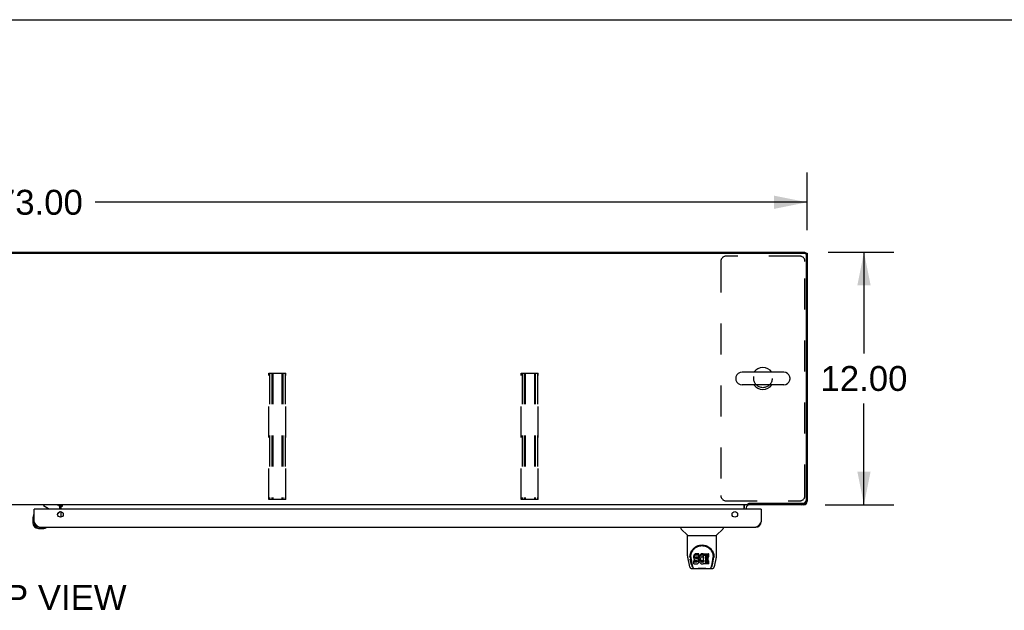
# Model space of a CAD drawing. Header units: inches. Extents: x 0 to 268, y 0 to 173.
# Tile 24 of 30: x 83 to 130, y 145 to 173. Entities that reach past the tile are written whole.
import ezdxf

# ---------------------------------------------------------------- set-up
doc = ezdxf.new("R2010")
doc.units = ezdxf.units.IN
doc.header["$LTSCALE"] = 14.739934
doc.header["$MEASUREMENT"] = 0
doc.linetypes.add('HIDDEN', pattern=[0.2, 0.1, -0.1])
doc.layers.get('0').update_dxf_attribs({"linetype": 'CONTINUOUS'})
for name, color, linetype in [('02___PRT_ALL_AXES', 7, 'CONTINUOUS'), ('DEFAULT_2', 8, 'HIDDEN'), ('DIMENSIONS', 7, 'CONTINUOUS')]:
    doc.layers.add(name, color=color, linetype=linetype)
doc.styles.get("Standard").update_dxf_attribs({"font": 'arial.ttf'})
doc.dimstyles.new('DIMSTYLE_1', dxfattribs={"dimtxt": 1.182348, "dimasz": 1.576464, "dimexe": 0.09, "dimexo": 0.07, "dimgap": 0.0375, "dimtad": 0, "dimtih": 1, "dimtoh": 1, "dimzin": 4, "dimdsep": 46, "dimtxsty": 'Standard', "dimblk": '_FILLED', "dimblk1": '_FILLED', "dimblk2": '_FILLED', "dimcen": 0.09, "dimazin": 1, "dimtfac": 1, "dimtdec": 3, "dimtofl": 0, "dimtmove": 0, "dimatfit": 3, "dimldrblk": '_FILLED', "dimfxl": 1, "dimtolj": 1, "dimtzin": 4, "dimarcsym": 0})

# ---------------------------------------------------------------- blocks, each defined once
blk = doc.blocks.new('_FILLED')
at = {"color": 0, "linetype": 'ByBlock'}
blk.add_solid([(0, 0), (-1, 0.2), (-1, -0.2)], dxfattribs=at)
blk = doc.blocks.new('*D10')
at = {"layer": 'DIMENSIONS', "color": 2, "linetype": 'Continuous'}
for p, q in [((47.324, 163.423), (47.324, 166.16)), ((120.324, 163.423), (120.324, 166.16)), ((47.324, 164.741), (81.167, 164.741)), ((120.324, 164.741), (86.481, 164.741))]:
    blk.add_line(p, q, dxfattribs=at)
at = {"layer": 'DIMENSIONS', "color": 2, "linetype": 'Continuous', "xscale": 1.5764635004, "yscale": 1.5764635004, "zscale": 1.5764635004, "rotation": 180}
blk.add_blockref('_FILLED', (47.324, 164.741), dxfattribs=at)
at = {"layer": 'DIMENSIONS', "color": 2, "linetype": 'Continuous', "xscale": 1.5764635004, "yscale": 1.5764635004, "zscale": 1.5764635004}
blk.add_blockref('_FILLED', (120.324, 164.741), dxfattribs=at)
at = {"layer": 'DIMENSIONS', "color": 2, "linetype": 'Continuous', "insert": (83.824, 165.332), "char_height": 1.1823, "width": 4.13162, "attachment_point": 2, "line_spacing_factor": 0.9}
blk.add_mtext('73.00', dxfattribs=at)
blk = doc.blocks.new('*D11')
at = {"layer": 'DIMENSIONS', "color": 2, "linetype": 'Continuous'}
for p, q in [((121.323, 162.372), (124.443, 162.372)), ((123.024, 162.372), (123.024, 157.554)), ((123.024, 150.372), (123.024, 155.189)), ((121.181, 150.372), (124.443, 150.372))]:
    blk.add_line(p, q, dxfattribs=at)
at = {"layer": 'DIMENSIONS', "color": 2, "linetype": 'Continuous', "xscale": 1.5764635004, "yscale": 1.5764635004, "zscale": 1.5764635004}
for p, rotation in [((123.024, 162.372), 90), ((123.024, 150.372), 270)]:
    blk.add_blockref('_FILLED', p, dxfattribs=dict(at, rotation=rotation))
at = {"layer": 'DIMENSIONS', "color": 2, "linetype": 'Continuous', "insert": (123.024, 156.963), "char_height": 1.1823, "width": 4.13162, "attachment_point": 2, "line_spacing_factor": 0.9}
blk.add_mtext('12.00', dxfattribs=at)

msp = doc.modelspace()

# ---------------------------------------------------------------- linework, layer by layer
at = {"color": 7, "linetype": 'Continuous'}
for p, q in [((0, 173.411), (267.999, 173.411)), ((47.438, 162.32), (120.209, 162.32)), ((120.22, 162.319), (120.22, 162.372)), ((120.22, 162.32), (120.324, 162.32)), ((120.275, 162.323), (120.272, 162.32)), ((120.272, 162.257), (120.272, 150.574)), ((116.932, 156.415), (116.932, 156.328)), ((119.207, 156.678), (117.232, 156.678)), ((119.507, 156.415), (119.507, 156.328)), ((119.207, 156.066), (117.232, 156.066)), ((117.521, 150.372), (48.876, 150.372)), ((84.016, 150.372), (84.016, 150.333)), ((84.016, 150.333), (84.254, 150.195)), ((84.773, 150.361), (84.844, 150.29)), ((84.845, 150.372), (84.845, 150.342)), ((84.845, 150.342), (84.913, 150.342)), ((84.845, 150.337), (84.845, 150.168)), ((84.913, 150.291), (84.845, 150.291)), ((84.913, 150.342), (84.913, 150.291)), ((117.324, 150.168), (117.324, 150.343)), ((117.521, 150.372), (117.521, 150.422)), ((117.567, 150.449), (120.147, 150.449)), ((117.574, 150.449), (117.574, 150.372)), ((120.157, 150.372), (120.157, 150.385)), ((120.275, 150.42), (120.251, 150.444)), ((120.31, 150.538), (120.324, 150.538)), ((83.56, 149.909), (83.559, 149.902)), ((83.594, 150.168), (83.574, 150.168)), ((84.693, 149.941), (84.773, 150.021)), ((84.803, 150.168), (84.803, 150.215)), ((84.845, 150.049), (84.845, 149.786)), ((118.116, 150.168), (118.136, 150.168)), ((83.514, 149.773), (83.514, 149.517)), ((83.574, 149.56), (83.574, 149.517)), ((83.777, 149.254), (84.033, 149.254)), ((84.071, 149.257), (84.033, 149.254)), ((84.162, 149.299), (84.169, 149.3)), ((114.32, 149.314), (114.32, 149.251)), ((114.629, 148.926), (114.331, 149.223)), ((114.635, 148.92), (116.013, 148.92)), ((114.635, 147.948), (114.635, 148.92)), ((116.013, 147.949), (116.013, 148.92)), ((116.018, 148.926), (116.316, 149.223)), ((116.328, 149.314), (116.328, 149.251)), ((114.76, 147.979), (114.759, 147.916)), ((114.939, 147.952), (114.938, 147.928)), ((114.938, 147.861), (114.938, 147.928)), ((114.944, 147.975), (114.939, 147.952)), ((114.939, 147.885), (114.939, 147.952)), ((114.954, 147.997), (114.944, 147.975)), ((114.944, 147.908), (114.944, 147.975)), ((114.954, 147.931), (114.944, 147.908)), ((114.967, 148.017), (114.954, 147.997)), ((114.954, 147.931), (114.954, 147.997)), ((114.967, 147.95), (114.954, 147.931)), ((114.976, 148.025), (114.967, 148.017)), ((114.967, 147.95), (114.967, 148.017)), ((114.976, 147.958), (114.967, 147.95)), ((114.986, 148.032), (114.976, 148.025)), ((114.976, 147.958), (114.976, 148.025)), ((114.986, 147.965), (114.976, 147.958)), ((115.007, 148.041), (114.986, 148.032)), ((114.986, 147.965), (114.986, 148.032)), ((115.007, 147.975), (114.986, 147.965)), ((115.031, 148.049), (115.007, 148.041)), ((115.007, 147.975), (115.007, 148.041)), ((115.031, 147.982), (115.007, 147.975)), ((115.17, 148.049), (115.031, 148.049)), ((115.031, 147.982), (115.031, 148.049)), ((115.17, 147.982), (115.031, 147.982)), ((115.172, 148.006), (115.17, 148.049)), ((115.17, 147.982), (115.17, 148.049)), ((115.172, 147.939), (115.17, 147.982)), ((115.17, 147.902), (115.171, 147.915)), ((115.171, 147.915), (115.172, 147.939)), ((115.172, 147.939), (115.172, 148.006)), ((115.185, 147.928), (115.178, 147.907)), ((115.193, 147.949), (115.185, 147.928)), ((115.185, 147.861), (115.185, 147.928)), ((115.204, 147.968), (115.193, 147.949)), ((115.193, 147.882), (115.193, 147.949)), ((115.217, 147.986), (115.204, 147.968)), ((115.204, 147.901), (115.204, 147.968)), ((115.217, 147.92), (115.204, 147.901)), ((115.231, 148.003), (115.217, 147.986)), ((115.217, 147.92), (115.217, 147.986)), ((115.231, 147.936), (115.217, 147.92)), ((115.248, 148.018), (115.231, 148.003)), ((115.231, 147.936), (115.231, 148.003)), ((115.248, 147.952), (115.231, 147.936)), ((115.266, 148.031), (115.248, 148.018)), ((115.248, 147.952), (115.248, 148.018)), ((115.266, 147.964), (115.248, 147.952)), ((115.286, 148.04), (115.266, 148.031)), ((115.266, 147.964), (115.266, 148.031)), ((115.286, 147.973), (115.266, 147.964)), ((115.308, 148.045), (115.286, 148.04)), ((115.286, 147.973), (115.286, 148.04)), ((115.308, 147.978), (115.286, 147.973)), ((115.33, 148.047), (115.308, 148.045)), ((115.308, 147.978), (115.308, 148.045)), ((115.33, 147.98), (115.308, 147.978)), ((115.33, 148.047), (115.353, 148.047)), ((115.33, 147.98), (115.33, 148.047)), ((115.353, 147.98), (115.33, 147.98)), ((115.364, 148.045), (115.353, 148.047)), ((115.353, 147.98), (115.353, 148.047)), ((115.364, 147.978), (115.353, 147.98)), ((115.375, 148.042), (115.364, 148.045)), ((115.364, 147.978), (115.364, 148.045)), ((115.375, 147.975), (115.364, 147.978)), ((115.395, 147.958), (115.368, 147.89)), ((115.393, 148.03), (115.375, 148.042)), ((115.375, 147.975), (115.375, 148.042)), ((115.393, 147.963), (115.375, 147.975)), ((115.393, 148.03), (115.393, 147.963)), ((115.395, 148.026), (115.395, 147.959)), ((115.403, 148.047), (115.64, 148.047)), ((115.403, 147.655), (115.403, 148.047)), ((115.403, 147.98), (115.64, 147.98)), ((115.645, 147.901), (115.645, 148.042)), ((115.887, 147.979), (115.889, 147.916)), ((114.65, 147.805), (114.715, 147.5)), ((114.822, 147.528), (114.769, 147.798)), ((114.797, 147.906), (114.797, 147.883)), ((114.806, 147.785), (114.863, 147.492)), ((114.939, 147.885), (114.938, 147.861)), ((114.938, 147.861), (114.938, 147.837)), ((114.938, 147.837), (114.942, 147.814)), ((114.944, 147.908), (114.939, 147.885)), ((114.94, 147.575), (114.94, 147.717)), ((114.942, 147.814), (114.951, 147.791)), ((115.004, 147.722), (114.945, 147.721)), ((114.945, 147.655), (114.945, 147.721)), ((115.004, 147.655), (114.945, 147.655)), ((114.945, 147.57), (115.089, 147.57)), ((114.951, 147.791), (114.963, 147.771)), ((114.963, 147.771), (114.98, 147.754)), ((114.98, 147.754), (115, 147.741)), ((115, 147.741), (115.011, 147.737)), ((115.065, 147.722), (115.004, 147.722)), ((115.004, 147.655), (115.004, 147.722)), ((115.065, 147.655), (115.004, 147.655)), ((115.009, 147.864), (115.011, 147.879)), ((115.009, 147.842), (115.009, 147.864)), ((115.009, 147.849), (115.009, 147.864)), ((115.009, 147.842), (115.009, 147.849)), ((115.012, 147.835), (115.009, 147.842)), ((115.011, 147.879), (115.014, 147.886)), ((115.011, 147.737), (115.022, 147.735)), ((115.012, 147.835), (115.012, 147.879)), ((115.016, 147.829), (115.012, 147.835)), ((115.014, 147.886), (115.02, 147.891)), ((115.016, 147.829), (115.016, 147.887)), ((115.022, 147.824), (115.016, 147.829)), ((115.02, 147.891), (115.035, 147.895)), ((115.037, 147.887), (115.022, 147.891)), ((115.022, 147.891), (115.022, 147.891)), ((115.022, 147.824), (115.022, 147.891)), ((115.037, 147.82), (115.022, 147.824)), ((115.022, 147.735), (115.07, 147.734)), ((115.035, 147.895), (115.049, 147.897)), ((115.061, 147.888), (115.037, 147.887)), ((115.037, 147.82), (115.037, 147.887)), ((115.061, 147.821), (115.037, 147.82)), ((115.049, 147.897), (115.162, 147.897)), ((115.085, 147.887), (115.061, 147.888)), ((115.061, 147.821), (115.061, 147.888)), ((115.085, 147.82), (115.061, 147.821)), ((115.08, 147.723), (115.065, 147.722)), ((115.065, 147.655), (115.065, 147.722)), ((115.08, 147.657), (115.065, 147.655)), ((115.07, 147.734), (115.078, 147.733)), ((115.078, 147.733), (115.084, 147.731)), ((115.086, 147.727), (115.08, 147.723)), ((115.08, 147.657), (115.08, 147.723)), ((115.086, 147.66), (115.08, 147.657)), ((115.084, 147.731), (115.09, 147.726)), ((115.108, 147.881), (115.085, 147.887)), ((115.085, 147.82), (115.085, 147.887)), ((115.108, 147.815), (115.085, 147.82)), ((115.088, 147.728), (115.086, 147.727)), ((115.086, 147.66), (115.086, 147.727)), ((115.092, 147.665), (115.086, 147.66)), ((115.089, 147.57), (115.101, 147.572)), ((115.09, 147.726), (115.095, 147.72)), ((115.092, 147.665), (115.092, 147.725)), ((115.101, 147.677), (115.092, 147.665)), ((115.095, 147.72), (115.102, 147.707)), ((115.101, 147.677), (115.101, 147.709)), ((115.104, 147.684), (115.101, 147.677)), ((115.101, 147.572), (115.112, 147.576)), ((115.102, 147.707), (115.104, 147.692)), ((115.104, 147.684), (115.104, 147.696)), ((115.104, 147.692), (115.104, 147.684)), ((115.119, 147.877), (115.108, 147.881)), ((115.108, 147.815), (115.108, 147.881)), ((115.119, 147.81), (115.108, 147.815)), ((115.112, 147.576), (115.132, 147.59)), ((115.129, 147.87), (115.119, 147.877)), ((115.119, 147.81), (115.119, 147.877)), ((115.129, 147.803), (115.119, 147.81)), ((115.146, 147.853), (115.129, 147.87)), ((115.129, 147.803), (115.129, 147.87)), ((115.146, 147.786), (115.129, 147.803)), ((115.132, 147.59), (115.149, 147.607)), ((115.159, 147.833), (115.146, 147.853)), ((115.146, 147.786), (115.146, 147.853)), ((115.159, 147.766), (115.146, 147.786)), ((115.149, 147.607), (115.156, 147.617)), ((115.156, 147.617), (115.161, 147.627)), ((115.169, 147.811), (115.159, 147.833)), ((115.159, 147.766), (115.159, 147.833)), ((115.169, 147.744), (115.159, 147.766)), ((115.161, 147.627), (115.17, 147.65)), ((115.162, 147.897), (115.168, 147.897)), ((115.168, 147.897), (115.17, 147.902)), ((115.17, 147.807), (115.169, 147.811)), ((115.169, 147.744), (115.169, 147.811)), ((115.175, 147.721), (115.169, 147.744)), ((115.174, 147.885), (115.17, 147.84)), ((115.17, 147.773), (115.17, 147.84)), ((115.174, 147.818), (115.17, 147.773)), ((115.17, 147.773), (115.171, 147.751)), ((115.17, 147.65), (115.176, 147.673)), ((115.171, 147.751), (115.174, 147.729)), ((115.178, 147.907), (115.174, 147.885)), ((115.174, 147.818), (115.174, 147.885)), ((115.178, 147.84), (115.174, 147.818)), ((115.174, 147.729), (115.178, 147.707)), ((115.177, 147.697), (115.175, 147.721)), ((115.176, 147.673), (115.177, 147.697)), ((115.177, 147.697), (115.177, 147.712)), ((115.178, 147.84), (115.178, 147.907)), ((115.185, 147.861), (115.178, 147.84)), ((115.178, 147.707), (115.185, 147.686)), ((115.193, 147.882), (115.185, 147.861)), ((115.185, 147.686), (115.207, 147.647)), ((115.204, 147.901), (115.193, 147.882)), ((115.207, 147.647), (115.219, 147.629)), ((115.219, 147.629), (115.234, 147.612)), ((115.234, 147.612), (115.25, 147.597)), ((115.24, 147.789), (115.239, 147.762)), ((115.239, 147.762), (115.24, 147.749)), ((115.243, 147.816), (115.24, 147.789)), ((115.24, 147.749), (115.24, 147.789)), ((115.24, 147.749), (115.244, 147.736)), ((115.242, 147.809), (115.244, 147.803)), ((115.247, 147.829), (115.243, 147.816)), ((115.244, 147.803), (115.254, 147.778)), ((115.244, 147.736), (115.244, 147.803)), ((115.244, 147.736), (115.254, 147.711)), ((115.253, 147.84), (115.247, 147.829)), ((115.25, 147.597), (115.268, 147.583)), ((115.267, 147.864), (115.253, 147.84)), ((115.254, 147.778), (115.267, 147.755)), ((115.254, 147.711), (115.254, 147.778)), ((115.254, 147.711), (115.267, 147.688)), ((115.275, 147.874), (115.267, 147.864)), ((115.267, 147.755), (115.276, 147.745)), ((115.267, 147.688), (115.267, 147.755)), ((115.267, 147.688), (115.276, 147.678)), ((115.268, 147.583), (115.278, 147.578)), ((115.286, 147.881), (115.275, 147.874)), ((115.276, 147.745), (115.286, 147.736)), ((115.276, 147.678), (115.276, 147.745)), ((115.276, 147.678), (115.286, 147.669)), ((115.278, 147.578), (115.288, 147.574)), ((115.311, 147.892), (115.286, 147.881)), ((115.286, 147.736), (115.297, 147.729)), ((115.286, 147.669), (115.286, 147.736)), ((115.286, 147.669), (115.297, 147.662)), ((115.288, 147.574), (115.31, 147.569)), ((115.297, 147.729), (115.309, 147.724)), ((115.297, 147.662), (115.297, 147.729)), ((115.297, 147.662), (115.309, 147.657)), ((115.309, 147.724), (115.323, 147.722)), ((115.309, 147.657), (115.309, 147.724)), ((115.309, 147.657), (115.323, 147.655)), ((115.31, 147.569), (115.332, 147.566)), ((115.324, 147.895), (115.311, 147.892)), ((115.323, 147.722), (115.336, 147.721)), ((115.323, 147.655), (115.323, 147.722)), ((115.323, 147.655), (115.336, 147.654)), ((115.337, 147.895), (115.324, 147.895)), ((115.332, 147.566), (115.354, 147.569)), ((115.336, 147.721), (115.349, 147.723)), ((115.336, 147.654), (115.336, 147.721)), ((115.336, 147.654), (115.349, 147.656)), ((115.35, 147.892), (115.337, 147.895)), ((115.349, 147.723), (115.362, 147.727)), ((115.349, 147.656), (115.349, 147.723)), ((115.349, 147.656), (115.362, 147.66)), ((115.362, 147.887), (115.35, 147.892)), ((115.354, 147.569), (115.376, 147.576)), ((115.362, 147.727), (115.374, 147.733)), ((115.362, 147.66), (115.362, 147.727)), ((115.362, 147.66), (115.374, 147.666)), ((115.374, 147.733), (115.385, 147.74)), ((115.374, 147.666), (115.374, 147.733)), ((115.374, 147.666), (115.385, 147.673)), ((115.376, 147.576), (115.395, 147.588)), ((115.385, 147.74), (115.385, 147.673)), ((115.392, 147.739), (115.403, 147.721)), ((115.392, 147.672), (115.403, 147.655)), ((115.405, 147.588), (115.395, 147.588)), ((115.395, 147.588), (115.395, 147.588)), ((115.405, 147.575), (115.405, 147.588)), ((115.641, 147.57), (115.41, 147.57)), ((115.474, 147.892), (115.474, 147.825)), ((115.475, 147.734), (115.475, 147.656)), ((115.64, 147.896), (115.478, 147.896)), ((115.478, 147.887), (115.609, 147.887)), ((115.478, 147.82), (115.609, 147.82)), ((115.609, 147.738), (115.479, 147.738)), ((115.479, 147.718), (115.641, 147.718)), ((115.479, 147.652), (115.641, 147.652)), ((115.614, 147.742), (115.614, 147.882)), ((115.645, 147.575), (115.645, 147.714)), ((115.784, 147.492), (115.841, 147.782)), ((115.825, 147.528), (115.878, 147.798)), ((115.841, 147.782), (115.842, 147.786)), ((115.895, 147.893), (115.895, 147.893)), ((115.932, 147.5), (115.998, 147.805)), ((114.839, 147.345), (115.808, 147.345)), ((114.881, 147.424), (114.874, 147.424)), ((114.879, 147.428), (114.883, 147.418)), ((114.883, 147.418), (114.883, 147.418)), ((114.925, 147.345), (114.919, 147.345)), ((114.925, 147.345), (114.924, 147.345)), ((115.723, 147.345), (115.722, 147.345)), ((115.764, 147.418), (115.765, 147.418)), ((115.765, 147.418), (115.768, 147.428)), ((115.774, 147.424), (115.767, 147.424))]:
    msp.add_line(p, q, dxfattribs=at)
at = {"color": 3, "linetype": 'Continuous'}
for p, q in [((47.428, 162.372), (120.22, 162.372)), ((120.324, 162.32), (120.324, 150.538)), ((84.845, 150.361), (84.673, 150.361)), ((84.913, 150.337), (84.845, 150.337)), ((120.157, 150.372), (117.57, 150.372)), ((83.574, 149.56), (83.574, 150.168)), ((118.116, 150.168), (83.594, 150.168)), ((117.428, 150.229), (117.428, 150.168)), ((118.136, 150.168), (118.136, 149.56)), ((83.82, 149.314), (117.89, 149.314))]:
    msp.add_line(p, q, dxfattribs=at)
at = {"color": 7, "linetype": 'Continuous'}
for points in [[(117.324, 150.343), (117.325, 150.342), (117.327, 150.342), (117.329, 150.343), (117.331, 150.343), (117.333, 150.344), (117.335, 150.345), (117.336, 150.347), (117.338, 150.348), (117.339, 150.35), (117.341, 150.352), (117.342, 150.354), (117.343, 150.356), (117.346, 150.36)], [(117.346, 150.36), (117.347, 150.361), (117.349, 150.363), (117.35, 150.365), (117.351, 150.367), (117.353, 150.368)], [(117.353, 150.368), (117.354, 150.37), (117.356, 150.37), (117.357, 150.371), (117.359, 150.372), (117.36, 150.372)], [(117.521, 150.422), (117.523, 150.424), (117.524, 150.426), (117.526, 150.427), (117.527, 150.429), (117.529, 150.43), (117.53, 150.432), (117.531, 150.433), (117.532, 150.434), (117.534, 150.434), (117.535, 150.435), (117.536, 150.435), (117.537, 150.436), (117.539, 150.436)], [(117.539, 150.436), (117.542, 150.437), (117.544, 150.438), (117.545, 150.438), (117.547, 150.439), (117.549, 150.44), (117.552, 150.441), (117.554, 150.442), (117.557, 150.443), (117.559, 150.445), (117.562, 150.446), (117.564, 150.447), (117.567, 150.449)], [(114.753, 147.906), (114.755, 147.948), (114.763, 148), (114.775, 148.049), (114.79, 148.096), (114.808, 148.139), (114.83, 148.18), (114.854, 148.218), (114.881, 148.254), (114.911, 148.287), (114.943, 148.318), (114.977, 148.347), (115.014, 148.373), (115.053, 148.396), (115.094, 148.416), (115.137, 148.432), (115.182, 148.446), (115.228, 148.456), (115.274, 148.462), (115.322, 148.464), (115.369, 148.462), (115.416, 148.456), (115.462, 148.447), (115.507, 148.434), (115.55, 148.417), (115.591, 148.397), (115.63, 148.375), (115.667, 148.349), (115.701, 148.321), (115.734, 148.29), (115.763, 148.257), (115.791, 148.221), (115.815, 148.183), (115.837, 148.143), (115.856, 148.1), (115.871, 148.054), (115.883, 148.005), (115.891, 147.954), (115.894, 147.906)], [(115.084, 148.375), (115.1, 148.383), (115.116, 148.39), (115.132, 148.397), (115.148, 148.403), (115.164, 148.408), (115.18, 148.413), (115.195, 148.417), (115.211, 148.421), (115.227, 148.424), (115.243, 148.427), (115.259, 148.429), (115.275, 148.431), (115.291, 148.432), (115.307, 148.433), (115.323, 148.433), (115.339, 148.433), (115.355, 148.432), (115.371, 148.431), (115.387, 148.429), (115.403, 148.427), (115.419, 148.424), (115.435, 148.421), (115.451, 148.418), (115.467, 148.413), (115.482, 148.409), (115.498, 148.403), (115.515, 148.397), (115.531, 148.391), (115.547, 148.384)], [(115.547, 148.384), (115.563, 148.376), (115.578, 148.367), (115.594, 148.358), (115.61, 148.349), (115.625, 148.338), (115.641, 148.327), (115.656, 148.315), (115.671, 148.302), (115.686, 148.289), (115.7, 148.275), (115.715, 148.26), (115.728, 148.244), (115.742, 148.227), (115.754, 148.21), (115.767, 148.192), (115.778, 148.173), (115.789, 148.153), (115.799, 148.133), (115.809, 148.112), (115.817, 148.09), (115.825, 148.068), (115.832, 148.045), (115.838, 148.022), (115.842, 147.999), (115.846, 147.975), (115.849, 147.951), (115.85, 147.926), (115.851, 147.906)], [(114.635, 147.948), (114.635, 147.921), (114.638, 147.879), (114.644, 147.837), (114.65, 147.805)], [(114.797, 147.906), (114.797, 147.926), (114.799, 147.95), (114.801, 147.975), (114.805, 147.998), (114.81, 148.022), (114.815, 148.045), (114.822, 148.068), (114.83, 148.09), (114.838, 148.111), (114.848, 148.132), (114.858, 148.153), (114.869, 148.172), (114.881, 148.191), (114.893, 148.209), (114.905, 148.227), (114.919, 148.243), (114.932, 148.259), (114.946, 148.274), (114.961, 148.288), (114.975, 148.302), (114.99, 148.314), (115.006, 148.326), (115.021, 148.338), (115.037, 148.348), (115.052, 148.358), (115.068, 148.367), (115.084, 148.375)], [(115.998, 147.805), (116.003, 147.836), (116.009, 147.878), (116.012, 147.921), (116.013, 147.949)], [(114.715, 147.5), (114.718, 147.485), (114.724, 147.464), (114.73, 147.445), (114.736, 147.429), (114.743, 147.414), (114.75, 147.401), (114.758, 147.388), (114.768, 147.377), (114.779, 147.367), (114.791, 147.359), (114.805, 147.352), (114.82, 147.347), (114.835, 147.345), (114.839, 147.345)], [(114.753, 147.893), (114.753, 147.898), (114.753, 147.906)], [(114.797, 147.883), (114.797, 147.867), (114.799, 147.838), (114.802, 147.81), (114.806, 147.785)], [(114.863, 147.492), (114.866, 147.481), (114.869, 147.467), (114.872, 147.453), (114.875, 147.441), (114.879, 147.428)], [(114.945, 147.721), (114.944, 147.721), (114.944, 147.721), (114.943, 147.721), (114.943, 147.721), (114.942, 147.721), (114.942, 147.721), (114.942, 147.72), (114.941, 147.72), (114.941, 147.72), (114.941, 147.719), (114.94, 147.719), (114.94, 147.718), (114.94, 147.718), (114.94, 147.717)], [(114.945, 147.655), (114.944, 147.655), (114.944, 147.655), (114.943, 147.654), (114.943, 147.654), (114.942, 147.654), (114.942, 147.654), (114.942, 147.653), (114.941, 147.653), (114.941, 147.653), (114.941, 147.652), (114.94, 147.652), (114.94, 147.651), (114.94, 147.651), (114.94, 147.65)], [(115.768, 147.428), (115.772, 147.441), (115.775, 147.453), (115.779, 147.467), (115.782, 147.481), (115.784, 147.492)], [(115.808, 147.345), (115.823, 147.346), (115.836, 147.35), (115.849, 147.355), (115.861, 147.361), (115.871, 147.369), (115.88, 147.378), (115.889, 147.388), (115.896, 147.399), (115.903, 147.41), (115.909, 147.423), (115.915, 147.436), (115.92, 147.452), (115.925, 147.469), (115.93, 147.488), (115.932, 147.5)], [(115.842, 147.786), (115.842, 147.789), (115.843, 147.792), (115.843, 147.795), (115.844, 147.798), (115.844, 147.801), (115.845, 147.804), (115.845, 147.808), (115.846, 147.811), (115.846, 147.815), (115.847, 147.819), (115.847, 147.822), (115.848, 147.826), (115.848, 147.83), (115.848, 147.834), (115.849, 147.838), (115.849, 147.843), (115.849, 147.847), (115.85, 147.852), (115.85, 147.856), (115.85, 147.861), (115.85, 147.866), (115.85, 147.871), (115.851, 147.876), (115.851, 147.881), (115.851, 147.906)], [(115.894, 147.906), (115.895, 147.898), (115.895, 147.893)], [(114.883, 147.418), (114.888, 147.405), (114.894, 147.393), (114.901, 147.382), (114.908, 147.373), (114.915, 147.365), (114.923, 147.358), (114.932, 147.352), (114.942, 147.348), (114.952, 147.346), (114.959, 147.345)], [(115.04, 147.345), (115.061, 147.346), (115.083, 147.347), (115.106, 147.349), (115.131, 147.352), (115.157, 147.355), (115.183, 147.358), (115.211, 147.361), (115.239, 147.363), (115.268, 147.365), (115.297, 147.366), (115.326, 147.366), (115.355, 147.366), (115.384, 147.364), (115.413, 147.363), (115.441, 147.36), (115.468, 147.357), (115.494, 147.355), (115.519, 147.352), (115.543, 147.349), (115.566, 147.347), (115.587, 147.346), (115.607, 147.345)], [(115.04, 147.345), (115.062, 147.346), (115.089, 147.347), (115.116, 147.35), (115.173, 147.356)], [(115.173, 147.356), (115.203, 147.358), (115.232, 147.361), (115.262, 147.363), (115.293, 147.364), (115.323, 147.364), (115.354, 147.364), (115.384, 147.363), (115.414, 147.361), (115.444, 147.358), (115.473, 147.356), (115.531, 147.35)], [(115.531, 147.35), (115.558, 147.347), (115.585, 147.346), (115.607, 147.345)], [(115.688, 147.345), (115.696, 147.346), (115.706, 147.348), (115.715, 147.352), (115.724, 147.358), (115.732, 147.365), (115.74, 147.373), (115.746, 147.382), (115.753, 147.393), (115.759, 147.405), (115.764, 147.418)]]:
    msp.add_lwpolyline(points, dxfattribs=at)
at = {"color": 3, "linetype": 'Continuous'}
for points in [[(120.142, 150.38), (120.142, 150.38), (120.15, 150.374), (120.157, 150.372)], [(120.324, 150.538), (120.322, 150.546), (120.316, 150.553), (120.315, 150.554)], [(83.82, 149.314), (83.81, 149.314), (83.8, 149.316), (83.789, 149.318), (83.779, 149.322), (83.769, 149.327), (83.759, 149.332), (83.748, 149.339), (83.738, 149.347), (83.728, 149.355), (83.717, 149.365), (83.707, 149.375), (83.697, 149.386), (83.687, 149.398), (83.676, 149.41), (83.666, 149.423), (83.656, 149.437), (83.646, 149.451), (83.635, 149.466), (83.625, 149.481), (83.615, 149.496), (83.604, 149.512), (83.594, 149.528), (83.584, 149.544), (83.574, 149.56)], [(118.136, 149.56), (118.126, 149.544), (118.116, 149.528), (118.105, 149.512), (118.095, 149.496), (118.085, 149.481), (118.075, 149.466), (118.064, 149.451), (118.054, 149.437), (118.044, 149.423), (118.033, 149.41), (118.023, 149.398), (118.013, 149.386), (118.003, 149.375), (117.992, 149.365), (117.982, 149.355), (117.972, 149.347), (117.962, 149.339), (117.951, 149.332), (117.941, 149.327), (117.931, 149.322), (117.92, 149.318), (117.91, 149.316), (117.9, 149.314), (117.89, 149.314)]]:
    msp.add_lwpolyline(points, dxfattribs=at)
for centre in [(84.824, 149.918), (116.886, 149.918)]:
    msp.add_circle(centre, 0.133, dxfattribs=at)
at = {"color": 7, "linetype": 'Continuous'}
for centre, radius, start, end in [((120.209, 162.257), 0.0625, 0, 90), ((118.22, 156.372), 0.523, 35.8102, 144.1898), ((117.076, 156.415), 0.144, 164.3697, 180), ((117.232, 156.372), 0.306, 90, 164.3697), ((119.207, 156.372), 0.306, 15.6303, 90), ((119.363, 156.415), 0.144, 0, 15.6303), ((117.076, 156.328), 0.144, 180, 195.6303), ((117.232, 156.372), 0.306, 195.6303, 270), ((118.22, 156.372), 0.523, 215.8091, 324.1909), ((119.207, 156.372), 0.306, 270, 344.3697), ((119.363, 156.328), 0.144, 344.3697, 360), ((84.646, 150.215), 0.157, 79.8896, 90), ((84.646, 150.215), 0.157, 0, 68.6178), ((117.57, 150.229), 0.246, 144.6728, 180), ((120.147, 150.574), 0.125, 270, 360), ((83.764, 149.773), 0.25, 149.1101, 180), ((83.562, 149.894), 0.015, 96.3796, 149.1101), ((83.559, 149.894), 0.015, 0, 83.6204), ((84.204, 150.108), 0.1, 36.5468, 59.908), ((84.703, 150.092), 0.1, 315, 332.9825), ((83.777, 149.517), 0.263, 180, 270), ((83.777, 149.517), 0.203, 180, 270), ((84.033, 149.504), 0.25, 270, 300.8899), ((84.154, 149.299), 0.015, 6.3796, 90), ((84.154, 149.302), 0.015, 300.8899, 353.6204), ((114.359, 149.251), 0.0394, 180, 225), ((114.643, 148.94), 0.0197, 225, 270), ((116.004, 148.94), 0.0197, 270, 315), ((116.288, 149.251), 0.0394, 315, 360)]:
    msp.add_arc(centre, radius, start, end, dxfattribs=at)
at = {"color": 3, "linetype": 'Continuous'}
for centre, radius, start, end in [((120.157, 162.205), 0.167, 43.5009, 67.5), ((84.795, 150.322), 0.05, 10.5882, 51.2791), ((117.57, 150.229), 0.142, 90, 180), ((120.077, 150.618), 0.246, 270, 360), ((120.157, 150.538), 0.167, 270, 360), ((83.594, 150.148), 0.02, 90, 180), ((118.116, 150.148), 0.02, 0, 90), ((83.82, 149.56), 0.246, 180, 270), ((117.89, 149.56), 0.246, 270, 360)]:
    msp.add_arc(centre, radius, start, end, dxfattribs=at)
at = {"color": 7, "linetype": 'Continuous'}
for centre, major_axis, ratio, start_param, end_param in [((115.324, 147.906), (0, 0.565), 0.999848, 1.129542, 1.76365), ((115.39, 148.026), (0.00448, 0), 1, 0.003891, 0.905353), ((115.39, 147.959), (0.00448, 0), 1, 5.916695, 7.188538), ((115.64, 148.042), (0, 0.00448), 1, -1.570796, 0), ((115.64, 147.975), (0, 0.00448), 1, -1.570796, 0), ((115.324, 147.906), (0, 0.565), 0.999848, 4.519536, 5.157611), ((114.88, 147.778), (0.007, 0.354), 0.213027, -3.923008, -3.13761), ((114.945, 147.575), (0, 0.00483), 1, 1.570796, 3.141593), ((115.364, 147.891), (0, 0.00448), 1, -3.557718, -1.937287), ((115.388, 147.736), (0, 0.00448), 1, 0, 0.651783), ((115.388, 147.67), (0, 0.00448), 1, 0, 0.651783), ((115.388, 147.736), (0.00448, 0), 1, 0.594971, 1.570796), ((115.388, 147.67), (0.00448, 0), 1, 0.594971, 1.570796), ((115.41, 147.575), (0, 0.00448), 1, -4.712389, -3.141593), ((115.478, 147.892), (0, 0.00448), 1, 0, 1.570796), ((115.478, 147.891), (0, 0.00448), 1, -4.712389, -3.141593), ((115.478, 147.825), (0, 0.00448), 1, -4.712389, -3.141593), ((115.479, 147.734), (0, 0.00448), 1, 0, 1.570796), ((115.479, 147.723), (0, 0.00448), 1, -4.712389, -3.141593), ((115.479, 147.656), (0, 0.00448), 1, -4.712389, -3.141593), ((115.609, 147.882), (0.00448, 0), 1, 0, 1.570796), ((115.609, 147.816), (0.00448, 0), 1, 0, 1.570796), ((115.609, 147.742), (0, 0.00448), 1, -3.141593, -1.570796), ((115.64, 147.901), (0, 0.00448), 1, -3.141593, -1.570796), ((115.641, 147.714), (0.00448, 0), 1, 0, 1.570796), ((115.641, 147.647), (0, 0.00448), 1, -1.570796, 0), ((115.641, 147.575), (0, 0.00448), 1, -3.141593, -1.570796), ((115.767, 147.778), (-0.007, 0.354), 0.213027, -3.145575, -2.360177)]:
    msp.add_ellipse(centre, major_axis=major_axis, ratio=ratio, start_param=start_param, end_param=end_param, dxfattribs=at)
at = {"layer": '02___PRT_ALL_AXES', "color": 3, "linetype": 'Continuous'}
msp.add_line((84.673, 150.361), (84.673, 150.372), dxfattribs=at)
at = {"layer": '02___PRT_ALL_AXES', "color": 8, "linetype": 'HIDDEN'}
msp.add_circle((118.22, 156.372), 0.438, dxfattribs=at)
at = {"layer": 'DEFAULT_2', "color": 8, "linetype": 'HIDDEN'}
for p, q in [((119.97, 162.184), (116.47, 162.184)), ((116.22, 161.934), (116.22, 150.809)), ((120.22, 150.809), (120.22, 161.934)), ((94.73, 156.618), (95.542, 156.618)), ((94.73, 150.618), (94.73, 156.618)), ((94.77, 156.618), (94.77, 150.618)), ((94.877, 156.618), (94.877, 150.618)), ((94.917, 156.618), (94.917, 150.618)), ((95.355, 156.618), (95.355, 150.618)), ((95.395, 156.618), (95.395, 150.618)), ((95.502, 156.618), (95.502, 150.618)), ((95.542, 150.618), (95.542, 156.618)), ((106.73, 156.618), (107.542, 156.618)), ((106.73, 150.618), (106.73, 156.618)), ((106.77, 156.618), (106.77, 150.618)), ((106.877, 156.618), (106.877, 150.618)), ((106.917, 156.618), (106.917, 150.618)), ((107.355, 156.618), (107.355, 150.618)), ((107.395, 156.618), (107.395, 150.618)), ((107.502, 156.618), (107.502, 150.618)), ((107.542, 150.618), (107.542, 156.618)), ((95.542, 150.618), (94.73, 150.618)), ((107.542, 150.618), (106.73, 150.618)), ((116.47, 150.559), (119.97, 150.559))]:
    msp.add_line(p, q, dxfattribs=at)
for centre, start, end in [((116.47, 161.934), 90, 180), ((119.97, 161.934), 0, 90), ((116.47, 150.809), 180, 270), ((119.97, 150.809), 270, 360)]:
    msp.add_arc(centre, 0.25, start, end, dxfattribs=at)

# ---------------------------------------------------------------- texts
at = {"layer": 'DIMENSIONS', "color": 2, "linetype": 'Continuous', "insert": (83.934, 146.566), "char_height": 1.1823, "width": 8.05667, "attachment_point": 2, "line_spacing_factor": 0.9}
msp.add_mtext('TOP VIEW', dxfattribs=at)

# ---------------------------------------------------------------- dimensions: what is measured, and where the dimension line sits
at = {"layer": 'DIMENSIONS', "color": 2, "linetype": 'Continuous'}
for base, p1, p2, angle, picture, middle in [((47.324, 164.741), (120.324, 166.23), (47.324, 166.23), 180, '*D10', (83.823, 164.734)), ((123.024, 150.372), (121.253, 162.372), (121.111, 150.372), 270, '*D11', (123.075, 156.365))]:
    dim = msp.add_linear_dim(base=base, p1=p1, p2=p2, angle=angle, dimstyle='DIMSTYLE_1', dxfattribs=at)
    dim.commit()
    dim.dimension.update_dxf_attribs({"geometry": picture, "text_midpoint": middle, "dimtype": 160})

doc.saveas('drawing.dxf')
